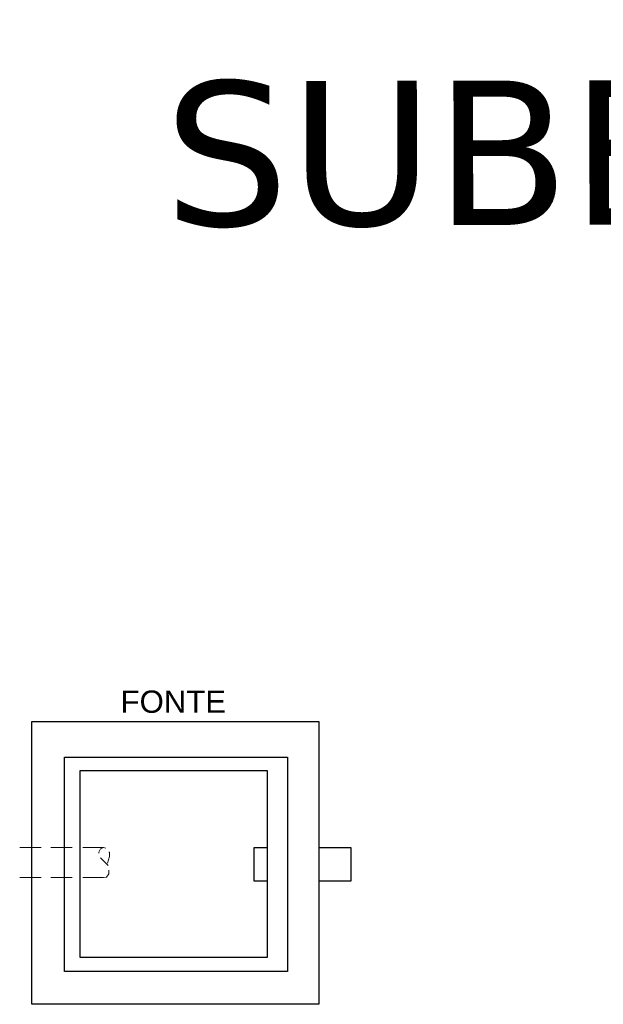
# Model space of a CAD drawing. Header units: millimetres. Extents: x 4476070 to 4476182, y -30324732 to -30324697.
# Tile 60 of 70: x 4476120.37 to 4476122.24, y -30324715.51 to -30324712.36. Entities that reach past the tile are written whole.
import ezdxf
from ezdxf.enums import TextEntityAlignment as Align

# ---------------------------------------------------------------- set-up
doc = ezdxf.new("R2010")
doc.units = ezdxf.units.MM
doc.styles.add('PDF Arial', font='arial.ttf')
doc.styles.add('STYLE1', font='verdana.ttf')

msp = doc.modelspace()

# ---------------------------------------------------------------- linework, layer by layer
for points in [[(4476120.40865, -30324714.60484), (4476121.32806, -30324714.60484), (4476121.32806, -30324715.50979), (4476120.40865, -30324715.50979)], [(4476120.51386, -30324714.7191), (4476121.22743, -30324714.7191), (4476121.22743, -30324715.40467), (4476120.51386, -30324715.40467)], [(4476120.56334, -30324714.76174), (4476121.16245, -30324714.76174), (4476121.16245, -30324715.35974), (4476120.56334, -30324715.35974)]]:
    msp.add_lwpolyline(points, close=True)
at = {"color": 7, "lineweight": 13}
for points in [[(4476120.4386, -30324715.00746), (4476120.37026, -30324715.00746)], [(4476120.53855, -30324715.00746), (4476120.47031, -30324715.00746)], [(4476120.63859, -30324715.00746), (4476120.57277, -30324715.00746)], [(4476120.62394, -30324715.02646), (4476120.62394, -30324715.02246), (4476120.62886, -30324715.01246), (4476120.63859, -30324715.00746), (4476120.64592, -30324715.01046)], [(4476120.65325, -30324715.06546), (4476120.62886, -30324715.04146)], [(4476120.65565, -30324715.02246), (4476120.65816, -30324715.02246), (4476120.65816, -30324715.03646), (4476120.65084, -30324715.05846)], [(4476120.4386, -30324715.10446), (4476120.37026, -30324715.10446)], [(4476120.53855, -30324715.10446), (4476120.47031, -30324715.10446)], [(4476120.65565, -30324715.08046), (4476120.65565, -30324715.09246), (4476120.64833, -30324715.10246), (4476120.63859, -30324715.10446), (4476120.57277, -30324715.10446)]]:
    msp.add_lwpolyline(points, dxfattribs=at)
for points in [[(4476121.16245, -30324715.11518), (4476121.12107, -30324715.11518), (4476121.12107, -30324715.00746), (4476121.16245, -30324715.00746)], [(4476121.32806, -30324715.00746), (4476121.43056, -30324715.00746), (4476121.43056, -30324715.11518), (4476121.32806, -30324715.11518)]]:
    msp.add_lwpolyline(points)

# ---------------------------------------------------------------- texts
at = {"color": 0, "linetype": 'Continuous', "lineweight": 0, "style": 'STYLE1'}
msp.add_text('SUBESTAÇÃO ABRIGADA DE 225 kVA ', height=0.4620914, rotation=0.10755, dxfattribs=at).set_placement((4476126.82198, -30324712.77585), align=Align.MIDDLE)
at = {"color": 7, "insert": (4476120.69318, -30324714.57793), "char_height": 0.071343, "attachment_point": 7, "style": 'PDF Arial'}
msp.add_mtext('FONTE', dxfattribs=at)

doc.saveas('drawing.dxf')
